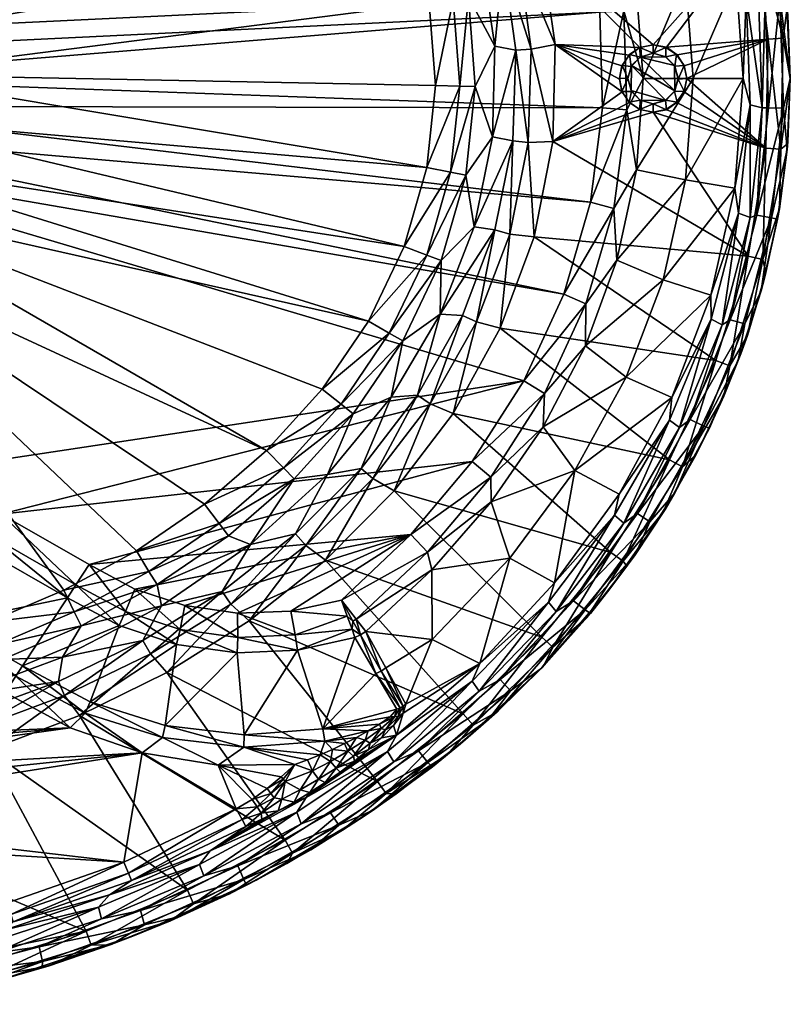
# Model space of a CAD drawing. Header units: inches. Extents: x -273 to 272, y -225 to 225.
# Tile 8 of 9: x 90 to 272, y -219 to 14. Entities that reach past the tile are written whole.
import ezdxf

# ---------------------------------------------------------------- set-up
doc = ezdxf.new("R2010")
doc.units = ezdxf.units.IN
doc.header["$MEASUREMENT"] = 0
doc.layers.add('Layer 1', color=7, linetype='Continuous')

# ---------------------------------------------------------------- blocks, each defined once
blk = doc.blocks.new('Wind-R')
at = {"color": 9, "true_color": 0xc0c0c0}
mesh = blk.add_polyface(dxfattribs=at)
corners = [(25.91, -23.51, -75), (29.79, -18.36, -75), (62.65, -93.77, -75), (32.64, -12.63, -75), (218.8, -51.11, -75), (215.45, 59.35, -75), (32.61, 12.57, -75), (29.73, 18.36, -75), (204.82, 79.42, -75), (25.85, 23.49, -75), (43.94, 19.01, -92.61), (34.93, 9.46, -124.71), (46.78, 10.16, -92.61), (36.21, -0.8, -124.71), (47.87, 0.92, -92.61), (47.17, -8.28, -92.61), (34.69, -10.44, -124.71), (44.71, -17.21, -92.61), (39.61, -37.38, -88), (39.46, -37.75, -88), (46.05, -29.03, -88), (44.92, 30.77, -88), (50.01, 21.57, -88), (163.39, 71.17, -88), (53.23, 11.5, -88), (182.04, 36.83, -88), (172.53, -57.48, -88), (50.75, -19.67, -88), (39.58, 31.28, -89.27), (39.45, 27.12, -92.61), (46.32, 19.98, -89.27), (49.91, 7.32, -89.27), (47.48, -17.04, -89.27), (50.15, -5.41, -89.27), (40.54, -25.52, -92.61), (42.7, -26.87, -89.27), (36.69, -34.62, -89.27), (53.59, -9.52, -88), (54.43, 1, -88), (38.16, 38.85, -88)]
mesh.append_faces([[corners[k] for k in face] for face in [(0, 1, 2), (1, 3, 4), (5, 6, 7), (8, 7, 9), (10, 11, 12), (13, 14, 12), (14, 13, 15), (16, 17, 15), (18, 19, 20), (21, 22, 23), (22, 24, 25), (20, 26, 27), (28, 29, 30), (10, 12, 30), (31, 24, 30), (31, 30, 12), (32, 15, 17), (33, 31, 14), (14, 15, 33), (12, 14, 31), (32, 33, 15), (34, 32, 17), (20, 27, 35), (30, 29, 10), (35, 36, 20), (36, 18, 20), (35, 32, 34), (27, 32, 35), (37, 32, 27), (38, 33, 37), (33, 32, 37), (24, 31, 38), (31, 33, 38), (24, 22, 30), (21, 30, 22), (39, 28, 21), (28, 30, 21)]], dxfattribs={"color": 9})
mesh = blk.add_polyface(dxfattribs=at)
corners = [(236.86, 7.34, -128), (216.76, 8.11, -128), (234.3, 5.57, -128), (257.33, 60.09, -128), (206.59, 52.7, -128), (213.48, 30.89, -128), (232.03, -0.12, -128), (232.6, 3.03, -128), (232.66, -3.11, -128), (240, 8, -128), (204.49, 28.06, -121.42), (202.48, 7.72, -108), (207.42, 6.76, -121.42), (199.22, 29.14, -108), (198.13, 48.57, -121.42), (192.22, 50.05, -108), (201.94, -13.83, -108), (196.23, 19.38, -94.58), (197.82, -1.86, -94.58), (190.94, 39.9, -94.58), (232.66, 3.11, -125), (232.03, 0.12, -125), (234, 0, -125), (234.41, 5.71, -125), (228.64, 39.33, -73.19), (235.86, 22.85, -68.42), (233.06, 16.09, -73.19), (230.76, 45.14, -68.42), (228.03, -6.9, -75), (227.33, 15.71, -75), (233.75, -7.42, -73.19), (223.06, 37.99, -75), (220.77, 61.47, -73.19), (211.08, 6.97, -126.19), (208.05, 28.9, -126.19), (201.52, 49.93, -126.19), (194.16, -1.8, -89.81), (192.62, 18.78, -89.81)]
mesh.append_faces([[corners[k] for k in face] for face in [(0, 1, 2), (3, 4, 5), (1, 6, 7), (8, 6, 1), (0, 5, 1), (7, 2, 1), (5, 0, 9), (10, 11, 12), (13, 14, 15), (11, 10, 13), (10, 14, 13), (12, 11, 16), (11, 17, 18), (13, 19, 17), (11, 13, 17), (20, 21, 22), (7, 6, 21), (20, 2, 7), (7, 21, 20), (23, 2, 20), (24, 25, 26), (25, 24, 27), (28, 29, 26), (26, 30, 28), (29, 31, 24), (24, 26, 29), (32, 24, 31), (33, 10, 12), (14, 34, 35), (10, 34, 14), (34, 10, 33), (35, 5, 4), (34, 5, 35), (34, 1, 5), (33, 1, 34), (17, 36, 18), (17, 37, 36)]], dxfattribs={"color": 9})
mesh = blk.add_polyface(dxfattribs=at)
corners = [(228.03, -6.9, -75), (35, 0, -75), (227.33, 15.71, -75), (32.64, -12.63, -75), (225.14, -29.32, -75), (218.8, -51.11, -75), (29.79, -18.36, -75), (209.34, -71.65, -75), (34.38, -6.51, -75), (34.37, 6.44, -75), (32.61, 12.57, -75), (223.06, 37.99, -75), (215.45, 59.35, -75), (197.61, -35.14, -108), (189.75, -43.16, -94.58), (189.56, -55.84, -108), (195.59, -22.91, -94.58), (199.22, 29.14, -108), (192.22, 50.05, -108), (190.94, 39.9, -94.58), (182.04, 36.83, -88), (174.05, 54.71, -88), (50.01, 21.57, -88), (53.23, 11.5, -88), (186.95, 17.85, -88), (186.38, -21.08, -88), (188.42, -1.62, -88), (54.43, 1, -88), (53.59, -9.52, -88), (180.99, -39.77, -88), (50.75, -19.67, -88), (172.53, -57.48, -88), (187.49, 38.69, -89.81), (179.12, 57.44, -89.81), (192.62, 18.78, -89.81), (194.16, -1.8, -89.81), (192, -22.2, -89.81), (186.33, -41.86, -89.81), (177.47, -60.36, -89.81), (196.23, 19.38, -94.58), (182.33, 59.2, -94.58)]
mesh.append_faces([[corners[k] for k in face] for face in [(0, 1, 2), (3, 4, 5), (6, 5, 7), (1, 0, 8), (4, 3, 8), (0, 4, 8), (9, 10, 11), (2, 9, 11), (11, 10, 12), (9, 2, 1), (13, 14, 15), (13, 16, 14), (17, 18, 19), (20, 21, 22), (20, 23, 24), (25, 26, 27), (28, 29, 25), (29, 30, 31), (27, 24, 23), (28, 25, 27), (27, 26, 24), (30, 29, 28), (32, 20, 24), (20, 32, 33), (34, 19, 32), (32, 24, 34), (24, 26, 34), (35, 34, 26), (26, 25, 35), (25, 36, 35), (29, 36, 25), (36, 29, 37), (29, 31, 37), (16, 37, 14), (14, 37, 38), (16, 36, 37), (19, 34, 39), (40, 32, 19)]], dxfattribs={"color": 9})
mesh = blk.add_polyface(dxfattribs=at)
corners = [(264.93, 19.61), (262.05, 19.57, -0.9), (257.32, 45.06, -0.9), (260.2, 45.41), (259.7, 23.63, -3.29), (254.92, 46.97, -3.29), (257.33, 60.09, -128), (213.48, 30.89, -128), (264.07, 35.1, -128), (240, 8, -128), (243.13, 7.41, -128), (267.26, 9.37, -128), (269.45, 33.47, -123), (269.92, 30.89, -93.5), (266.31, 47.67, -93.5), (266.31, 47.67, -34.5), (269.92, 30.89, -34.5), (269.34, 34.19, -5), (271.74, 16.77, -123), (271.9, 14.98, -93.5), (271.69, 17.24, -5), (271.9, 14.98, -34.5), (269.92, 30.89, -64), (271.9, 14.98, -64), (265.72, 49.87, -123), (266.31, 47.67, -64), (265.45, 50.88, -5), (266.52, 18.81), (262.11, 43.93), (242.38, 47.69, -35.86), (247.68, 24, -35.86), (265.54, 44.78, -1.46), (270.04, 19.18, -1.46), (267.53, 35.84, -126.54), (270.79, 9.56, -126.54)]
mesh.append_faces([[corners[k] for k in face] for face in [(0, 1, 2), (3, 0, 2), (2, 4, 5), (1, 4, 2), (6, 7, 8), (9, 10, 8), (10, 11, 8), (12, 13, 14), (15, 16, 17), (13, 18, 19), (20, 16, 21), (18, 13, 12), (22, 23, 21), (23, 13, 19), (12, 14, 24), (16, 22, 21), (22, 13, 23), (25, 22, 16), (17, 16, 20), (22, 14, 13), (15, 25, 16), (25, 14, 22), (26, 15, 17), (27, 0, 28), (0, 3, 28), (29, 5, 30), (4, 30, 5), (27, 28, 31), (27, 31, 32), (32, 17, 20), (31, 26, 17), (32, 31, 17), (8, 33, 6), (8, 11, 34), (33, 8, 34), (33, 12, 24), (12, 33, 18), (33, 34, 18)]], dxfattribs={"color": 9})
mesh = blk.add_polyface(dxfattribs=at)
corners = [(242.95, 5.14, -116), (243.04, 5.18, -125), (240, 6, -116), (245.17, 2.94, -125), (245.06, 3.06, -116), (240, 6, -125), (243.04, 7.33, -125), (243.13, 7.41, -128), (240, 8, -125), (240, 8, -128), (245.68, 5.6, -128), (264.07, 35.1, -128), (213.48, 30.89, -128), (237.6, 0, -68.42), (235.86, 22.85, -68.42), (247.68, 24, -35.86), (242.38, 47.69, -35.86), (230.76, 45.14, -68.42), (234.78, 2.83, -125), (234.41, 5.71, -125), (232.66, 3.11, -125), (236.86, 7.34, -125), (236.9, 5.1, -125), (234, 0, -125), (245.52, 5.67, -125), (234.3, 5.57, -128), (236.86, 7.34, -128), (234.78, -2.83, -116), (234.9, 3.1, -116), (234, 0, -116), (245.17, -2.94, -116), (236.9, 5.1, -116), (233.75, -7.42, -73.19), (233.06, 16.09, -73.19)]
mesh.append_faces([[corners[k] for k in face] for face in [(0, 1, 2), (3, 0, 4), (1, 5, 2), (3, 1, 0), (6, 7, 8), (7, 9, 8), (10, 7, 6), (11, 12, 9), (13, 14, 15), (16, 15, 14), (14, 17, 16), (18, 19, 20), (6, 5, 1), (8, 21, 5), (19, 22, 21), (23, 18, 20), (18, 22, 19), (22, 5, 21), (5, 6, 8), (1, 24, 6), (25, 19, 26), (9, 26, 21), (19, 21, 26), (9, 21, 8), (27, 28, 29), (30, 31, 28), (30, 4, 31), (0, 31, 4), (0, 2, 31), (29, 18, 23), (18, 28, 22), (28, 18, 29), (5, 22, 31), (28, 31, 22), (5, 31, 2), (32, 33, 13), (14, 13, 33)]], dxfattribs={"color": 9})
mesh = blk.add_polyface(dxfattribs=at)
corners = [(265.87, -6.91), (263.02, -6.23, -0.9), (262.05, 19.57, -0.9), (264.93, 19.61), (261.3, 0, -3.29), (259.7, 23.63, -3.29), (245.94, -0.11, -125), (245.17, 2.94, -125), (245.06, 3.06, -116), (245.94, 0.11, -116), (247.38, 2.99, -128), (245.68, 5.6, -128), (245.52, 5.67, -125), (248, 0, -128), (247.31, 3.11, -125), (248, 0, -125), (243.04, 7.33, -125), (267.26, 9.37, -128), (243.13, 7.41, -128), (272.5, 0, -93.5), (271.9, 14.98, -93.5), (272.5, 0, -123), (271.74, 16.77, -123), (272.5, 0, -5), (271.9, 14.98, -34.5), (272.5, 0, -34.5), (272.5, 0, -64), (271.9, 14.98, -64), (271.69, 17.24, -5), (266.52, 18.81), (267.37, -6.9), (237.6, 0, -68.42), (247.68, 24, -35.86), (249.45, 0, -35.86), (243.04, 5.18, -125), (270.04, 19.18, -1.46), (270.9, -7.04, -1.46), (270.28, -16.72, -126.54), (270.79, 9.56, -126.54)]
mesh.append_faces([[corners[k] for k in face] for face in [(0, 1, 2), (0, 2, 3), (2, 4, 5), (1, 4, 2), (6, 7, 8), (6, 8, 9), (10, 11, 12), (13, 14, 15), (10, 14, 13), (11, 16, 12), (10, 12, 14), (17, 10, 13), (17, 18, 11), (11, 10, 17), (19, 20, 21), (20, 22, 21), (23, 24, 25), (26, 25, 27), (26, 20, 19), (24, 27, 25), (27, 20, 26), (28, 24, 23), (29, 30, 0), (0, 3, 29), (31, 32, 33), (33, 32, 5), (4, 33, 5), (14, 6, 15), (14, 12, 7), (34, 7, 12), (7, 6, 14), (30, 35, 36), (30, 29, 35), (23, 36, 35), (35, 28, 23), (17, 37, 38), (38, 21, 22)]], dxfattribs={"color": 9})
mesh = blk.add_polyface(dxfattribs=at)
corners = [(262.96, -32.96), (263.02, -6.23, -0.9), (265.87, -6.91), (259.36, -25.97, -3.29), (261.3, 0, -3.29), (245.06, -3.06, -125), (245.94, 0.11, -116), (245.17, -2.94, -116), (245.94, -0.11, -125), (247.38, -2.99, -125), (245.52, -5.67, -128), (247.31, -3.11, -128), (243.04, -7.33, -128), (245.68, -5.6, -125), (248, 0, -125), (248, 0, -128), (247.68, -24, -35.86), (249.45, 0, -35.86), (271.9, -14.98, -64), (272.5, 0, -64), (272.5, 0, -93.5), (271.74, -16.81, -5), (272.5, 0, -5), (271.9, -14.98, -34.5), (269.92, -30.89, -34.5), (271.9, -14.98, -93.5), (269.92, -30.89, -64), (272.5, 0, -123), (271.86, -15.44, -123), (272.5, 0, -34.5), (266.74, -16.47, -128), (267.26, 9.37, -128), (240, -8, -128), (267.37, -6.9), (264.58, -32.41), (242.95, -5.14, -125), (245.06, 3.06, -116), (270.9, -7.04, -1.46), (268.06, -33.04, -1.46), (270.79, 9.56, -126.54), (270.28, -16.72, -126.54)]
mesh.append_faces([[corners[k] for k in face] for face in [(0, 1, 2), (1, 3, 4), (5, 6, 7), (5, 8, 6), (9, 10, 11), (12, 10, 13), (14, 9, 11), (9, 13, 10), (15, 14, 11), (3, 16, 4), (16, 17, 4), (18, 19, 20), (21, 22, 23), (23, 18, 24), (18, 25, 26), (25, 20, 27), (28, 25, 27), (29, 19, 23), (25, 18, 20), (29, 23, 22), (18, 23, 19), (10, 12, 30), (30, 15, 11), (15, 30, 31), (32, 30, 12), (11, 10, 30), (2, 33, 34), (13, 5, 35), (5, 9, 8), (9, 14, 8), (5, 13, 9), (36, 7, 6), (37, 22, 21), (33, 37, 34), (38, 37, 21), (39, 40, 27), (31, 30, 40), (40, 28, 27)]], dxfattribs={"color": 9})
mesh = blk.add_polyface(dxfattribs=at)
corners = [(262.55, -42.09, -128), (216.19, -14.92, -128), (211.79, -37.53, -128), (232.66, -3.11, -128), (216.76, 8.11, -128), (236.86, -7.34, -128), (234.41, -5.71, -128), (240, -8, -128), (189.56, -55.84, -108), (194.82, -56.14, -121.42), (202.48, -35.86, -121.42), (206.74, -14.75, -121.42), (201.94, -13.83, -108), (197.61, -35.14, -108), (207.42, 6.76, -121.42), (195.59, -22.91, -94.58), (197.82, -1.86, -94.58), (202.48, 7.72, -108), (234, 0, -125), (232.03, 0.12, -125), (232.6, -3.03, -125), (232.03, -0.12, -128), (234.3, -5.57, -125), (236.04, -21.65, -68.42), (230.71, -30.77, -73.19), (233.75, -7.42, -73.19), (231.4, -43.03, -68.42), (224.07, -53.41, -73.19), (218.8, -51.11, -75), (225.14, -29.32, -75), (228.03, -6.9, -75), (206.01, -36.87, -126.19), (210.39, -15.14, -126.19), (211.08, 6.97, -126.19), (198.15, -57.68, -126.19), (203.77, -59.19, -128), (192, -22.2, -89.81), (194.16, -1.8, -89.81)]
mesh.append_faces([[corners[k] for k in face] for face in [(0, 1, 2), (1, 3, 4), (1, 5, 6), (7, 5, 1), (6, 3, 1), (8, 9, 10), (11, 12, 13), (11, 13, 10), (12, 11, 14), (8, 10, 13), (12, 15, 13), (12, 16, 15), (12, 17, 16), (18, 19, 20), (20, 19, 21), (22, 20, 3), (21, 3, 20), (22, 3, 6), (23, 24, 25), (24, 26, 27), (26, 24, 23), (28, 29, 24), (24, 27, 28), (29, 30, 25), (25, 24, 29), (31, 32, 11), (14, 11, 32), (33, 14, 32), (10, 34, 31), (11, 10, 31), (33, 1, 4), (32, 1, 33), (32, 2, 1), (31, 2, 32), (31, 35, 2), (36, 15, 16), (16, 37, 36)]], dxfattribs={"color": 9})
mesh = blk.add_polyface(dxfattribs=at)
corners = [(245.17, -2.94, -116), (243.04, -5.18, -116), (242.95, -5.14, -125), (240, -6, -125), (240, -6, -116), (245.06, -3.06, -125), (245.68, -5.6, -125), (243.13, -7.41, -125), (243.04, -7.33, -128), (240, -8, -128), (240, -8, -125), (247.68, -24, -35.86), (236.04, -21.65, -68.42), (249.45, 0, -35.86), (237.6, 0, -68.42), (231.4, -43.03, -68.42), (242.38, -47.69, -35.86), (254.84, -66.83, -128), (262.55, -42.09, -128), (211.79, -37.53, -128), (216.19, -14.92, -128), (232.6, -3.03, -125), (234.3, -5.57, -125), (234.9, -3.1, -125), (236.86, -7.34, -125), (236.9, -5.1, -125), (234, 0, -125), (234.41, -5.71, -128), (236.86, -7.34, -128), (234.78, -2.83, -116), (234.9, 3.1, -116), (236.9, -5.1, -116), (234, 0, -116), (233.75, -7.42, -73.19)]
mesh.append_faces([[corners[k] for k in face] for face in [(0, 1, 2), (3, 1, 4), (1, 3, 2), (5, 0, 2), (6, 7, 8), (9, 7, 10), (7, 9, 8), (11, 12, 13), (12, 14, 13), (12, 11, 15), (16, 15, 11), (17, 18, 19), (9, 20, 18), (21, 22, 23), (7, 3, 10), (22, 24, 25), (10, 3, 24), (25, 24, 3), (25, 23, 22), (23, 26, 21), (2, 7, 6), (7, 2, 3), (27, 24, 22), (24, 28, 10), (28, 24, 27), (28, 9, 10), (29, 1, 30), (31, 1, 29), (4, 1, 31), (1, 0, 30), (29, 32, 26), (23, 31, 29), (29, 26, 23), (31, 25, 4), (25, 31, 23), (25, 3, 4), (33, 14, 12)]], dxfattribs={"color": 9})
mesh = blk.add_polyface(dxfattribs=at)
corners = [(264.58, -32.41), (268.06, -33.04, -1.46), (258.28, -57.23), (265.58, -50.31, -5), (261.7, -58.14, -1.46), (269.5, -33.31, -5), (256.34, -58.36), (253.76, -57.05, -0.9), (260.24, -31.87, -0.9), (263.02, -6.23, -0.9), (262.96, -32.96), (259.36, -25.97, -3.29), (253.67, -51.31, -3.29), (242.38, -47.69, -35.86), (247.68, -24, -35.86), (269.92, -30.89, -93.5), (271.86, -15.44, -123), (269.94, -30.78, -123), (266.31, -47.67, -93.5), (266.74, -46.01, -123), (266.31, -47.67, -34.5), (269.92, -30.89, -34.5), (269.92, -30.89, -64), (271.74, -16.81, -5), (271.9, -14.98, -34.5), (266.31, -47.67, -64), (271.9, -14.98, -64), (271.9, -14.98, -93.5), (240, -8, -128), (262.55, -42.09, -128), (266.74, -16.47, -128), (265.87, -6.91), (270.9, -7.04, -1.46), (265.99, -42.91, -126.54), (270.28, -16.72, -126.54)]
mesh.append_faces([[corners[k] for k in face] for face in [(0, 1, 2), (3, 4, 1), (4, 2, 1), (1, 5, 3), (6, 7, 8), (8, 9, 10), (10, 6, 8), (8, 11, 9), (8, 12, 11), (7, 12, 8), (12, 13, 11), (13, 14, 11), (15, 16, 17), (18, 15, 19), (20, 21, 22), (23, 24, 21), (19, 15, 17), (25, 22, 15), (20, 3, 5), (25, 15, 18), (5, 21, 20), (20, 22, 25), (26, 22, 21), (21, 5, 23), (27, 16, 15), (27, 15, 22), (28, 29, 30), (31, 0, 10), (6, 10, 2), (10, 0, 2), (23, 5, 1), (1, 0, 32), (30, 33, 34), (33, 30, 29), (34, 17, 16), (33, 19, 17), (34, 33, 17)]], dxfattribs={"color": 9})
mesh = blk.add_polyface(dxfattribs=at)
corners = [(209.34, -71.65, -75), (85.5, -103.27, -75), (62.65, -93.77, -75), (29.79, -18.36, -75), (101.18, -123.06, -68.42), (113.48, -129.69, -68.42), (90.54, -139.22, -15.26), (72.78, -129.04, -15.26), (81.34, -111.7, -68.42), (104.41, -129.75, -94.58), (100.03, -137.14, -108), (123.52, -125.01, -108), (122.42, -119.96, -94.58), (119.06, -133.19, -121.42), (137.85, -121.56, -121.42), (161.55, -73.61, -88), (172.53, -57.48, -88), (46.05, -29.03, -88), (39.46, -37.75, -88), (133.65, -100.91, -88), (148.4, -88.17, -88), (117.55, -111.93, -88), (100.33, -121.28, -88), (114.93, -126.33, -73.19), (127.91, -130.59, -73.19), (127.08, -134.16, -68.42), (106.35, -115.21, -75), (117.16, -121.05, -75), (128.99, -124.93, -75), (103.19, -120, -73.19), (82.96, -108.41, -73.19), (120.84, -136.39, -126.19), (137.14, -105.45, -89.81), (120.51, -116.84, -89.81), (102.82, -126.45, -89.81), (84.49, -134.24, -89.81), (82.48, -128.87, -88), (139.37, -108.36, -94.58)]
mesh.append_faces([[corners[k] for k in face] for face in [(0, 1, 2), (3, 0, 2), (4, 5, 6), (7, 8, 4), (7, 4, 6), (9, 10, 11), (11, 12, 9), (11, 13, 14), (15, 16, 17), (18, 19, 20), (21, 18, 22), (17, 20, 15), (20, 17, 18), (18, 21, 19), (23, 24, 25), (26, 27, 23), (24, 27, 28), (26, 23, 29), (29, 5, 4), (24, 23, 27), (5, 23, 25), (23, 5, 29), (4, 8, 30), (1, 29, 30), (26, 29, 1), (30, 29, 4), (13, 31, 14), (32, 19, 21), (21, 33, 32), (22, 33, 21), (33, 22, 34), (35, 34, 36), (34, 22, 36), (12, 34, 9), (9, 34, 35), (37, 33, 12), (12, 33, 34)]], dxfattribs={"color": 9})
mesh = blk.add_polyface(dxfattribs=at)
corners = [(9.61, -33.65, -75), (38.25, -87.16, -75), (12.86, -83.77, -75), (62.65, -93.77, -75), (21.08, -27.93, -75), (15.64, -31.31, -75), (36.39, -96.37, -68.42), (11, -112.46, -15.26), (12.24, -93.14, -68.42), (59.61, -102.66, -68.42), (53.37, -120.99, -15.26), (32.61, -115.36, -15.26), (81.34, -111.7, -68.42), (72.78, -129.04, -15.26), (32.88, -133.11, -92.61), (32.88, -37.75, -92.61), (27.12, -126.84, -108.45), (21.2, -121.87, -124.71), (21.2, -37.75, -124.71), (100.33, -121.28, -88), (39.46, -37.75, -88), (82.48, -128.87, -88), (39.46, -133.11, -88), (24.09, -116.82, -11.45), (23.41, -121.36, -10), (0, -115.01, -11.45), (47.39, -122.11, -11.45), (37.12, -92.78, -73.19), (12.48, -89.49, -73.19), (60.79, -99.2, -73.19), (82.96, -108.41, -73.19), (85.5, -103.27, -75), (19.37, -37.75, -127.1), (16.5, -37.75, -128), (16.5, -125.55, -128), (19.5, -124, -127), (35.45, -133.11, -89.27), (35.45, -37.75, -89.27)]
mesh.append_faces([[corners[k] for k in face] for face in [(0, 1, 2), (3, 1, 4), (5, 1, 0), (6, 7, 8), (9, 10, 11), (7, 6, 11), (12, 10, 9), (9, 11, 6), (13, 10, 12), (14, 15, 16), (17, 16, 18), (18, 16, 15), (19, 20, 21), (21, 20, 22), (23, 24, 25), (26, 11, 10), (23, 11, 26), (23, 7, 11), (2, 27, 28), (27, 1, 29), (2, 1, 27), (30, 29, 3), (29, 1, 3), (31, 30, 3), (12, 9, 29), (9, 6, 27), (29, 30, 12), (6, 8, 28), (27, 29, 9), (28, 27, 6), (32, 33, 34), (35, 32, 34), (35, 18, 32), (17, 18, 35), (15, 14, 36), (20, 37, 22), (15, 36, 37), (37, 36, 22)]], dxfattribs={"color": 9})
mesh = blk.add_polyface(dxfattribs=at)
corners = [(244.41, -75.64, -3.29), (231.94, -98.49, -3.29), (221.44, -92.87, -35.86), (223.94, -63.37, -68.42), (233.6, -70.76, -35.86), (213.91, -82.56, -68.42), (231.4, -43.03, -68.42), (242.38, -47.69, -35.86), (211.79, -37.53, -128), (203.77, -59.19, -128), (254.84, -66.83, -128), (243.87, -90.35, -128), (192.57, -79.36, -128), (184.13, -75.07, -121.42), (177.9, -75.55, -108), (170.78, -92.42, -121.42), (189.56, -55.84, -108), (194.82, -56.14, -121.42), (168.91, -79.44, -94.58), (162.82, -93.89, -108), (180.64, -62.19, -94.58), (189.75, -43.16, -94.58), (214.23, -74.68, -73.19), (224.07, -53.41, -73.19), (201.51, -94.47, -73.19), (197.09, -90.79, -75), (209.34, -71.65, -75), (218.8, -51.11, -75), (202.48, -35.86, -121.42), (198.15, -57.68, -126.19), (173.54, -94.84, -126.19), (187.19, -77.1, -126.19), (206.01, -36.87, -126.19), (178.6, -97.76, -128), (177.47, -60.36, -89.81), (186.33, -41.86, -89.81), (172.53, -57.48, -88), (161.55, -73.61, -88), (166.04, -77.17, -89.81)]
mesh.append_faces([[corners[k] for k in face] for face in [(0, 1, 2), (3, 4, 5), (4, 2, 5), (6, 7, 3), (8, 9, 10), (11, 9, 12), (13, 14, 15), (14, 13, 16), (16, 13, 17), (18, 19, 14), (19, 15, 14), (14, 20, 18), (16, 20, 14), (16, 21, 20), (22, 23, 3), (22, 5, 24), (6, 3, 23), (25, 22, 24), (25, 26, 22), (26, 27, 23), (5, 22, 3), (23, 22, 26), (28, 17, 29), (30, 31, 13), (30, 13, 15), (13, 31, 17), (17, 31, 29), (29, 9, 32), (29, 12, 9), (31, 12, 29), (31, 33, 12), (34, 35, 36), (36, 37, 34), (37, 38, 34), (38, 18, 20), (21, 34, 20), (20, 34, 38)]], dxfattribs={"color": 9})
mesh = blk.add_polyface(dxfattribs=at)
corners = [(248.8, -80.78), (261.7, -58.14, -1.46), (251.97, -82.36, -1.46), (260.18, -66.83, -5), (253.32, -82.87, -5), (265.58, -50.31, -5), (258.28, -57.23), (253.76, -57.05, -0.9), (246.22, -82.7), (243.9, -80.94, -0.9), (256.34, -58.36), (244.41, -75.64, -3.29), (253.67, -51.31, -3.29), (233.6, -70.76, -35.86), (242.38, -47.69, -35.86), (223.94, -63.37, -68.42), (253.06, -83.45, -93.5), (260.8, -65.23, -93.5), (256.78, -75.32, -123), (266.31, -47.67, -93.5), (262.34, -60.9, -123), (260.8, -65.23, -64), (253.06, -83.45, -34.5), (260.8, -65.23, -34.5), (266.31, -47.67, -34.5), (266.31, -47.67, -64), (253.06, -83.45, -64), (266.74, -46.01, -123), (203.77, -59.19, -128), (243.87, -90.35, -128), (254.84, -66.83, -128), (258.15, -68.09, -126.54), (246.99, -92.04, -126.54), (262.55, -42.09, -128), (265.99, -42.91, -126.54)]
mesh.append_faces([[corners[k] for k in face] for face in [(0, 1, 2), (2, 3, 4), (1, 5, 3), (2, 1, 3), (6, 1, 0), (7, 8, 9), (7, 10, 8), (7, 11, 12), (9, 11, 7), (11, 13, 12), (12, 13, 14), (14, 13, 15), (16, 17, 18), (19, 20, 17), (21, 22, 23), (23, 24, 25), (18, 17, 20), (4, 3, 22), (22, 21, 26), (26, 17, 16), (20, 19, 27), (22, 3, 23), (21, 17, 26), (25, 21, 23), (23, 3, 5), (21, 19, 17), (23, 5, 24), (25, 19, 21), (28, 29, 30), (8, 10, 0), (10, 6, 0), (31, 30, 32), (30, 31, 33), (31, 32, 18), (31, 18, 20), (33, 31, 34), (27, 34, 20), (34, 31, 20)]], dxfattribs={"color": 9})
mesh = blk.add_polyface(dxfattribs=at)
corners = [(245.15, -98.24, -5), (239.22, -105.08, -1.46), (251.97, -82.36, -1.46), (236.27, -103.13), (248.8, -80.78), (235.71, -112.91, -5), (223.89, -125.97, -1.46), (253.32, -82.87, -5), (230.86, -103.48, -0.9), (243.9, -80.94, -0.9), (233.04, -105.37), (246.22, -82.7), (231.94, -98.49, -3.29), (244.41, -75.64, -3.29), (221.44, -92.87, -35.86), (233.6, -70.76, -35.86), (242.82, -102.12, -34.5), (229.77, -120.96, -34.5), (253.06, -83.45, -34.5), (229.77, -120.96, -93.5), (242.82, -102.12, -93.5), (233.78, -115.62, -123), (253.06, -83.45, -93.5), (250.12, -89.3, -123), (253.06, -83.45, -64), (242.4, -102.8, -123), (242.82, -102.12, -64), (229.77, -120.96, -64), (256.78, -75.32, -123), (232.86, -114.38, -126.54), (243.87, -90.35, -128), (229.99, -112.31, -128), (246.99, -92.04, -126.54), (254.84, -66.83, -128)]
mesh.append_faces([[corners[k] for k in face] for face in [(0, 1, 2), (2, 1, 3), (2, 3, 4), (1, 0, 5), (6, 1, 5), (2, 7, 0), (8, 9, 10), (10, 9, 11), (9, 12, 13), (8, 12, 9), (14, 15, 13), (5, 16, 17), (18, 16, 0), (19, 20, 21), (22, 23, 20), (24, 16, 18), (25, 21, 20), (23, 25, 20), (26, 27, 17), (27, 20, 19), (28, 23, 22), (16, 26, 17), (26, 20, 27), (26, 24, 22), (0, 16, 5), (26, 22, 20), (16, 24, 26), (7, 18, 0), (11, 3, 10), (11, 4, 3), (29, 30, 31), (30, 29, 32), (30, 32, 33), (23, 28, 32), (32, 25, 23), (29, 21, 25), (32, 29, 25)]], dxfattribs={"color": 9})
mesh = blk.add_polyface(dxfattribs=at)
corners = [(106.35, -115.21, -75), (182.61, -108.09, -75), (117.16, -121.05, -75), (85.5, -103.27, -75), (209.34, -71.65, -75), (197.09, -90.79, -75), (154.11, -126.26, -75), (141.52, -126.73, -75), (128.99, -124.93, -75), (137.85, -121.56, -121.42), (144.58, -110.49, -108), (123.52, -125.01, -108), (162.82, -93.89, -108), (155.24, -107.93, -121.42), (170.78, -92.42, -121.42), (139.37, -108.36, -94.58), (122.42, -119.96, -94.58), (154.94, -94.91, -94.58), (168.91, -79.44, -94.58), (127.91, -130.59, -73.19), (141.55, -132.48, -73.19), (155.2, -131.89, -73.19), (166.13, -123.62, -75), (167.51, -127.45, -74.13), (168.64, -130.55, -71.76), (157.68, -110.67, -126.19), (139.94, -124.57, -126.19), (120.84, -136.39, -126.19), (144.27, -128.54, -128), (162.39, -114.15, -128), (133.65, -100.91, -88), (152.38, -92.29, -89.81), (148.4, -88.17, -88), (166.04, -77.17, -89.81), (137.14, -105.45, -89.81), (120.51, -116.84, -89.81), (161.55, -73.61, -88)]
mesh.append_faces([[corners[k] for k in face] for face in [(0, 1, 2), (3, 4, 5), (1, 6, 7), (1, 7, 8), (5, 1, 0), (2, 1, 8), (5, 0, 3), (9, 10, 11), (12, 10, 13), (13, 10, 9), (12, 13, 14), (15, 16, 10), (11, 10, 16), (15, 10, 17), (12, 17, 10), (17, 12, 18), (19, 8, 20), (7, 21, 20), (22, 23, 6), (23, 24, 21), (8, 7, 20), (7, 6, 21), (21, 6, 23), (25, 14, 13), (26, 9, 27), (13, 26, 25), (26, 13, 9), (25, 28, 29), (26, 28, 25), (30, 31, 32), (33, 32, 31), (34, 17, 31), (34, 31, 30), (15, 34, 35), (34, 15, 17), (18, 31, 17), (33, 36, 32), (18, 33, 31)]], dxfattribs={"color": 9})
mesh = blk.add_polyface(dxfattribs=at)
corners = [(239.22, -105.08, -1.46), (221.11, -123.79), (236.27, -103.13), (223.89, -125.97, -1.46), (235.71, -112.91, -5), (225.13, -126.77, -5), (217.03, -126.36), (215.18, -124.12, -0.9), (230.86, -103.48, -0.9), (233.04, -105.37), (216.63, -119.57, -3.29), (231.94, -98.49, -3.29), (221.44, -92.87, -35.86), (198.91, -138.65, -3.29), (206.05, -113.72, -35.86), (201.63, -100.36, -68.42), (187.58, -116.48, -68.42), (187.62, -132.99, -35.86), (213.91, -82.56, -68.42), (224.3, -127.78, -123), (229.77, -120.96, -93.5), (233.78, -115.62, -123), (229.77, -120.96, -34.5), (243.87, -90.35, -128), (192.57, -79.36, -128), (229.99, -112.31, -128), (178.6, -97.76, -128), (213.6, -132.39, -128), (162.39, -114.15, -128), (166.13, -123.62, -75), (154.11, -126.26, -75), (182.61, -108.09, -75), (186.53, -112.29, -73.19), (169.63, -128.13, -73.21), (201.51, -94.47, -73.19), (197.09, -90.79, -75), (216.23, -134.77, -126.54), (232.86, -114.38, -126.54), (157.68, -110.67, -126.19), (173.54, -94.84, -126.19), (170.78, -92.42, -121.42), (187.19, -77.1, -126.19)]
mesh.append_faces([[corners[k] for k in face] for face in [(0, 1, 2), (1, 0, 3), (3, 4, 5), (6, 7, 8), (9, 6, 8), (8, 10, 11), (7, 10, 8), (11, 10, 12), (10, 13, 14), (10, 14, 12), (15, 14, 16), (14, 17, 16), (18, 12, 15), (12, 14, 15), (19, 20, 21), (22, 5, 4), (23, 24, 25), (26, 27, 25), (25, 24, 26), (27, 26, 28), (1, 6, 9), (9, 2, 1), (29, 30, 31), (32, 33, 29), (32, 34, 15), (16, 33, 32), (32, 31, 34), (31, 32, 29), (31, 35, 34), (16, 32, 15), (15, 34, 18), (25, 36, 37), (21, 37, 19), (38, 39, 40), (39, 26, 41), (39, 28, 26), (38, 28, 39)]], dxfattribs={"color": 9})
mesh = blk.add_polyface(dxfattribs=at)
corners = [(179.16, -155.63, -3.29), (175.62, -156.31, -7.69), (178.48, -153.37, -9.34), (187.62, -132.99, -35.86), (176.62, -139.7, -41.85), (171.89, -131.06, -68.42), (162.39, -114.15, -128), (144.27, -128.54, -128), (194.98, -150.58, -128), (174.65, -166.61, -128), (161.68, -154.18, -15.26), (169.34, -132.46, -68.42), (174.29, -141.01, -41.85), (179.25, -149.52, -15.26), (180.01, -149.18, -15.29), (175.51, -140.45, -41.88), (170.67, -131.87, -68.47), (180.73, -148.77, -15.29), (179.59, -151.21, -11.92), (176.55, -154.39, -9.9), (171.72, -156.85, -10.07), (169.73, -156.2, -11.02), (172.5, -154.66, -11.52), (175.51, -154.07, -11.03), (178.72, -151.27, -12.61), (177.64, -151.29, -13.23), (175.18, -153.03, -12.2), (172.9, -157.57, -8.64), (162.17, -157.07, -11.45), (169.63, -128.13, -73.21), (187.58, -116.48, -68.42), (168.86, -128.59, -73.26), (166.13, -123.62, -75), (168.64, -130.55, -71.76), (167.51, -127.45, -74.13), (155.69, -135.52, -68.42)]
mesh.append_faces([[corners[k] for k in face] for face in [(0, 1, 2), (3, 4, 5), (6, 7, 8), (7, 9, 8), (10, 11, 12), (12, 13, 10), (14, 12, 15), (11, 16, 12), (15, 12, 16), (13, 12, 14), (15, 5, 4), (15, 4, 17), (15, 16, 5), (18, 2, 19), (20, 21, 22), (22, 23, 20), (13, 24, 25), (24, 18, 19), (22, 26, 23), (25, 24, 26), (19, 2, 1), (23, 19, 27), (24, 23, 26), (23, 24, 19), (28, 10, 22), (10, 25, 26), (10, 13, 25), (10, 26, 22), (29, 30, 5), (29, 31, 32), (16, 31, 29), (16, 29, 5), (16, 11, 33), (33, 31, 16), (34, 31, 33), (34, 32, 31), (33, 11, 35)]], dxfattribs={"color": 9})
mesh = blk.add_polyface(dxfattribs=at)
corners = [(186.6, -162.11, -1.46), (184.42, -159.33), (206.16, -145.11, -1.46), (187.67, -163.13, -5), (173.61, -173.43, -5), (201.01, -151.91, -5), (177.08, -159.5, -0.9), (197.12, -142.84, -0.9), (178.52, -162), (198.78, -145.22), (179.16, -155.63, -3.29), (198.91, -138.65, -3.29), (180.76, -150.47, -11.72), (178.48, -153.37, -9.34), (187.62, -132.99, -35.86), (181.41, -148.29, -15.26), (176.62, -139.7, -41.85), (187.58, -116.48, -68.42), (171.89, -131.06, -68.42), (194.37, -157.7, -34.5), (171.76, -174.68, -34.5), (171.76, -174.68, -93.5), (194.37, -157.7, -93.5), (179.11, -169.58, -123), (191.3, -160.24, -123), (203, -150.11, -123), (194.37, -157.7, -64), (171.76, -174.68, -64), (194.98, -150.58, -128), (213.6, -132.39, -128), (162.39, -114.15, -128), (203.78, -142.49), (175.51, -140.45, -41.88), (180.73, -148.77, -15.29), (180.01, -149.18, -15.29), (179.59, -151.21, -11.92), (179.25, -149.52, -15.26), (178.72, -151.27, -12.61), (176.7, -169.49, -126.54), (197.32, -153.24, -126.54), (174.65, -166.61, -128)]
mesh.append_faces([[corners[k] for k in face] for face in [(0, 1, 2), (0, 3, 4), (0, 5, 3), (6, 7, 8), (8, 7, 9), (7, 10, 11), (6, 10, 7), (12, 10, 13), (11, 10, 12), (14, 15, 16), (11, 12, 15), (17, 14, 18), (14, 11, 15), (19, 20, 3), (21, 22, 23), (22, 24, 23), (22, 25, 24), (20, 26, 27), (27, 22, 21), (19, 26, 20), (26, 22, 27), (5, 19, 3), (28, 29, 30), (9, 1, 8), (9, 31, 1), (32, 33, 34), (33, 16, 15), (12, 13, 35), (12, 33, 15), (36, 34, 37), (34, 33, 35), (12, 35, 33), (35, 37, 34), (28, 38, 39), (40, 38, 28), (24, 39, 38), (38, 23, 24)]], dxfattribs={"color": 9})
mesh = blk.add_polyface(dxfattribs=at)
corners = [(203.78, -142.49), (223.89, -125.97, -1.46), (206.16, -145.11, -1.46), (184.42, -159.33), (221.11, -123.79), (213.54, -139.78, -5), (201.01, -151.91, -5), (186.6, -162.11, -1.46), (225.13, -126.77, -5), (215.18, -124.12, -0.9), (198.78, -145.22), (197.12, -142.84, -0.9), (217.03, -126.36), (198.91, -138.65, -3.29), (216.63, -119.57, -3.29), (187.62, -132.99, -35.86), (206.05, -113.72, -35.86), (213.68, -139.63, -93.5), (229.77, -120.96, -93.5), (224.3, -127.78, -123), (229.77, -120.96, -34.5), (229.77, -120.96, -64), (213.68, -139.63, -34.5), (213.68, -139.63, -64), (194.37, -157.7, -34.5), (203, -150.11, -123), (194.37, -157.7, -93.5), (214.01, -139.29, -123), (194.37, -157.7, -64), (216.23, -134.77, -126.54), (229.99, -112.31, -128), (213.6, -132.39, -128), (197.32, -153.24, -126.54), (191.3, -160.24, -123), (194.98, -150.58, -128), (232.86, -114.38, -126.54)]
mesh.append_faces([[corners[k] for k in face] for face in [(0, 1, 2), (2, 3, 0), (4, 1, 0), (5, 2, 1), (2, 5, 6), (7, 2, 6), (1, 8, 5), (9, 10, 11), (9, 12, 10), (9, 13, 14), (11, 13, 9), (13, 15, 16), (17, 18, 19), (20, 21, 22), (23, 24, 22), (24, 6, 22), (25, 26, 17), (19, 27, 17), (25, 17, 27), (24, 23, 28), (28, 17, 26), (22, 6, 5), (23, 17, 28), (21, 23, 22), (22, 5, 8), (17, 23, 18), (22, 8, 20), (21, 18, 23), (12, 0, 10), (12, 4, 0), (19, 29, 27), (29, 30, 31), (29, 31, 32), (25, 32, 33), (32, 31, 34), (35, 29, 19), (27, 29, 25), (29, 32, 25)]], dxfattribs={"color": 9})
mesh = blk.add_polyface(dxfattribs=at)
corners = [(124.78, -140.77, -128), (104.04, -150.98, -128), (152.79, -180.56, -128), (20.25, -165.32, -10), (101.84, -153.92, -10), (118.88, -159.82, -10), (141.22, -173.15, -10), (136.89, -162.77, -10), (127.08, -134.16, -68.42), (141.38, -136.14, -68.42), (124.36, -153.38, -15.26), (106.56, -147.78, -15.26), (113.48, -129.69, -68.42), (90.54, -139.22, -15.26), (85.77, -137.68, -94.58), (74.58, -146.64, -108), (100.03, -137.14, -108), (78.21, -150.62, -121.42), (99.05, -142.89, -121.42), (119.06, -133.19, -121.42), (123.52, -125.01, -108), (104.41, -129.75, -94.58), (123.75, -156.24, -11.45), (105.43, -150.47, -11.45), (88.93, -141.66, -11.45), (86.41, -145.5, -10), (143, -158.48, -11.45), (72.78, -129.04, -15.26), (69.19, -130.56, -11.45), (127.91, -130.59, -73.19), (100.49, -146.26, -126.19), (120.84, -136.39, -126.19), (79.32, -154.11, -126.19), (139.94, -124.57, -126.19), (82.47, -159.12, -128), (84.49, -134.24, -89.81), (65.57, -140.37, -89.81)]
mesh.append_faces([[corners[k] for k in face] for face in [(0, 1, 2), (3, 4, 5), (6, 5, 7), (8, 9, 10), (10, 11, 8), (12, 11, 13), (12, 8, 11), (14, 15, 16), (15, 17, 18), (18, 19, 16), (20, 16, 19), (16, 21, 14), (16, 15, 18), (11, 10, 22), (23, 24, 13), (24, 23, 4), (25, 24, 4), (11, 23, 13), (26, 22, 10), (23, 11, 22), (23, 5, 4), (22, 5, 23), (22, 7, 5), (27, 13, 24), (25, 28, 24), (8, 29, 9), (19, 18, 30), (30, 31, 19), (18, 17, 32), (18, 32, 30), (31, 0, 33), (31, 1, 0), (30, 1, 31), (30, 34, 1), (30, 32, 34), (14, 35, 36), (21, 35, 14)]], dxfattribs={"color": 9})
mesh = blk.add_polyface(dxfattribs=at)
corners = [(148.49, -168.33, -10), (151.85, -165.56, -10), (152.34, -166.09, -9.95), (155.08, -162.62, -10), (152.76, -166.67, -9.78), (165.8, -164.43, -5.14), (157.74, -170.45, -3.29), (162.28, -166.9, -4.82), (144.27, -128.54, -128), (124.78, -140.77, -128), (174.65, -166.61, -128), (152.79, -180.56, -128), (144.95, -170.88, -10), (136.89, -162.77, -10), (124.36, -153.38, -15.26), (141.38, -136.14, -68.42), (143.06, -155.55, -15.26), (155.69, -135.52, -68.42), (169.34, -132.46, -68.42), (161.68, -154.18, -15.26), (164.9, -163.45, -7.46), (160.69, -166.11, -7.36), (156.37, -168.59, -7.57), (159.25, -164.08, -9.24), (158.09, -161.51, -10.04), (163.52, -161.87, -9.24), (161.06, -160.31, -10.15), (164, -159.02, -10.35), (162.17, -157.07, -11.45), (143, -158.48, -11.45), (123.75, -156.24, -11.45), (127.91, -130.59, -73.19), (141.55, -132.48, -73.19), (155.2, -131.89, -73.19), (168.64, -130.55, -71.76), (139.94, -124.57, -126.19)]
mesh.append_faces([[corners[k] for k in face] for face in [(0, 1, 2), (2, 1, 3), (4, 2, 3), (5, 6, 7), (8, 9, 10), (10, 9, 11), (12, 13, 0), (0, 13, 1), (13, 3, 1), (14, 15, 16), (17, 16, 15), (18, 19, 17), (16, 17, 19), (20, 7, 21), (22, 4, 23), (23, 3, 24), (21, 23, 25), (23, 4, 3), (26, 23, 24), (27, 25, 26), (23, 26, 25), (23, 21, 22), (25, 20, 21), (28, 29, 16), (28, 27, 26), (19, 28, 16), (29, 14, 16), (3, 29, 24), (13, 29, 3), (30, 29, 13), (24, 29, 26), (26, 29, 28), (31, 32, 15), (33, 17, 32), (15, 32, 17), (17, 33, 34), (35, 9, 8)]], dxfattribs={"color": 9})
mesh = blk.add_polyface(dxfattribs=at)
corners = [(67.23, -134.71, -10), (86.41, -145.5, -10), (5.05, -153.1, -10), (14.03, -157.5, -10), (101.84, -153.92, -10), (17.57, -161.05, -10), (20.25, -165.32, -10), (85.77, -137.68, -94.58), (66.54, -143.9, -94.58), (74.58, -146.64, -108), (46.75, -148.49, -94.58), (51.86, -152.45, -107.96), (56.77, -156.4, -121.42), (78.21, -150.62, -121.42), (46.37, -154.89, -103.17), (53.3, -160.07, -121.65), (47.76, -152.35, -103.39), (54.47, -157.95, -121.83), (45.19, -148.73, -93.93), (50.17, -160.32, -112.5), (47.07, -157.9, -104.13), (43.3, -155.31, -94.07), (43.91, -149.4, -93.54), (42.49, -150.54, -92.56), (55.56, -161.88, -125.62), (57.88, -158.53, -125.07), (79.32, -154.11, -126.19), (59.07, -161.51, -127.2), (82.47, -159.12, -128), (46.37, -146.44, -91.18), (45.01, -139.26, -88), (41.13, -140.55, -88), (45.74, -143.1, -88.79), (43.55, -145.42, -89.61), (64.04, -134.84, -88), (65.57, -140.37, -89.81)]
mesh.append_faces([[corners[k] for k in face] for face in [(0, 1, 2), (3, 1, 4), (5, 4, 6), (5, 3, 4), (7, 8, 9), (8, 10, 11), (12, 9, 11), (13, 9, 12), (11, 9, 8), (14, 15, 16), (11, 16, 17), (15, 17, 16), (10, 18, 11), (17, 12, 11), (15, 14, 19), (11, 18, 16), (14, 20, 19), (21, 20, 14), (16, 22, 23), (14, 16, 23), (18, 22, 16), (24, 25, 17), (25, 12, 17), (17, 15, 24), (26, 13, 25), (25, 13, 12), (26, 27, 28), (27, 26, 25), (29, 18, 10), (30, 31, 32), (33, 29, 32), (29, 33, 18), (32, 34, 30), (8, 29, 10), (32, 35, 34), (29, 8, 35), (7, 35, 8), (35, 32, 29)]], dxfattribs={"color": 9})
mesh = blk.add_polyface(dxfattribs=at)
corners = [(118.53, -197.21), (119.44, -200.65, -1.46), (94.5, -205.81), (127.87, -198.67, -5), (111.7, -205.21, -5), (84.18, -207.28), (83.84, -204.4, -0.9), (108.54, -196.44, -0.9), (132.53, -186.29, -0.9), (109.27, -199.22), (133.49, -189.01), (111.13, -193.51, -3.29), (86.44, -201.77, -3.29), (61.13, -207.87, -3.29), (59.3, -206.96, -6.71), (88.31, -199.92, -6.71), (116.37, -190.08, -6.71), (134.98, -183.07, -3.29), (111.36, -205.36, -123), (117.09, -203.17, -93.5), (125.58, -199.69, -123), (117.09, -203.17, -34.5), (77.26, -207.91, -128), (105.65, -202.1, -128), (68.79, -186.57, -128), (82.47, -159.12, -128), (129.63, -192.42, -128), (104.04, -150.98, -128), (114.59, -185.73, -10), (22.5, -175, -10), (118.88, -159.82, -10), (141.22, -173.15, -10), (86.97, -195.42, -10), (87.79, -198.17, -9.1), (58.96, -205.16, -9.1), (115.68, -188.39, -9.1), (142.59, -175.67, -9.1), (131.1, -195.64, -126.54), (106.83, -205.44, -126.54)]
mesh.append_faces([[corners[k] for k in face] for face in [(0, 1, 2), (1, 3, 4), (5, 6, 7), (7, 8, 9), (9, 5, 7), (9, 8, 10), (7, 11, 8), (7, 12, 11), (6, 12, 7), (6, 13, 12), (14, 15, 12), (16, 11, 15), (17, 11, 16), (12, 15, 11), (18, 19, 20), (21, 4, 3), (22, 23, 24), (25, 23, 26), (26, 27, 25), (24, 23, 25), (28, 29, 30), (30, 31, 28), (0, 2, 9), (9, 10, 0), (5, 9, 2), (32, 33, 34), (33, 28, 35), (28, 33, 32), (28, 31, 35), (35, 15, 33), (16, 35, 36), (35, 16, 15), (14, 33, 15), (37, 26, 38), (18, 20, 38), (37, 38, 20), (23, 38, 26)]], dxfattribs={"color": 9})
mesh = blk.add_polyface(dxfattribs=at)
corners = [(119.44, -200.65, -1.46), (118.53, -197.21), (143.01, -189.88, -1.46), (141.55, -186.65), (127.87, -198.67, -5), (143.62, -191.2, -5), (155.52, -173.94, -0.9), (133.49, -189.01), (132.53, -186.29, -0.9), (134.98, -183.07, -3.29), (111.13, -193.51, -3.29), (116.37, -190.08, -6.71), (143.46, -177.28, -6.71), (147.28, -175.53, -5.86), (151.11, -173.59, -5.25), (117.09, -203.17, -93.5), (145.93, -190.02, -93.5), (125.58, -199.69, -123), (145.93, -190.02, -34.5), (145.93, -190.02, -64), (117.09, -203.17, -34.5), (139.57, -193.25, -123), (153.19, -186.08, -123), (117.09, -203.17, -64), (152.79, -180.56, -128), (104.04, -150.98, -128), (129.63, -192.42, -128), (141.22, -173.15, -10), (136.89, -162.77, -10), (144.95, -170.88, -10), (156.6, -176.64), (147.12, -174.12, -8.14), (146.16, -172.66, -9.51), (142.59, -175.67, -9.1), (149.37, -169.46, -9.79), (150.18, -170.5, -9.17), (148.49, -168.33, -10), (115.68, -188.39, -9.1), (154.56, -183.62, -126.54), (131.1, -195.64, -126.54)]
mesh.append_faces([[corners[k] for k in face] for face in [(0, 1, 2), (1, 3, 2), (2, 4, 0), (2, 5, 4), (6, 7, 8), (8, 9, 6), (8, 10, 9), (9, 11, 12), (9, 13, 14), (9, 12, 13), (15, 16, 17), (18, 19, 20), (18, 20, 4), (21, 17, 16), (22, 21, 16), (20, 19, 23), (15, 23, 16), (18, 4, 5), (19, 16, 23), (24, 25, 26), (27, 28, 29), (3, 7, 30), (1, 7, 3), (31, 13, 12), (29, 32, 27), (33, 31, 12), (32, 33, 27), (34, 32, 29), (35, 31, 32), (36, 34, 29), (33, 32, 31), (37, 27, 33), (11, 33, 12), (38, 24, 39), (21, 39, 17), (39, 24, 26), (38, 39, 21)]], dxfattribs={"color": 9})
mesh = blk.add_polyface(dxfattribs=at)
corners = [(186.6, -162.11, -1.46), (173.61, -173.43, -5), (165.53, -177, -1.46), (163.54, -174.07), (184.42, -159.33), (158.88, -182.8, -5), (178.52, -162), (156.6, -176.64), (177.08, -159.5, -0.9), (157.74, -170.45, -3.29), (179.16, -155.63, -3.29), (169.25, -161.81, -5.7), (172.58, -159.06, -6.55), (175.62, -156.31, -7.69), (165.8, -164.43, -5.14), (179.11, -169.58, -123), (166.4, -178.19, -123), (171.76, -174.68, -93.5), (171.76, -174.68, -34.5), (187.67, -163.13, -5), (171.72, -156.85, -10.07), (172.9, -157.57, -8.64), (168.98, -160.61, -7.86), (164.9, -163.45, -7.46), (163.52, -161.87, -9.24), (167.68, -159.47, -9.5), (164, -159.02, -10.35), (176.55, -154.39, -9.9), (175.51, -154.07, -11.03), (166.89, -157.66, -10.63), (162.28, -166.9, -4.82), (169.73, -156.2, -11.02), (162.17, -157.07, -11.45), (172.5, -154.66, -11.52), (174.65, -166.61, -128), (154.56, -183.62, -126.54), (176.7, -169.49, -126.54)]
mesh.append_faces([[corners[k] for k in face] for face in [(0, 1, 2), (3, 0, 2), (4, 0, 3), (2, 1, 5), (6, 7, 8), (8, 9, 10), (11, 12, 10), (13, 10, 12), (10, 14, 11), (10, 9, 14), (15, 16, 17), (18, 1, 19), (1, 18, 5), (6, 3, 7), (6, 4, 3), (20, 21, 22), (23, 24, 25), (22, 23, 25), (26, 25, 24), (27, 13, 21), (21, 20, 28), (26, 29, 25), (11, 14, 23), (23, 14, 30), (25, 29, 31), (22, 11, 23), (20, 25, 31), (11, 22, 12), (20, 22, 25), (12, 21, 13), (21, 12, 22), (29, 26, 32), (32, 33, 31), (29, 32, 31), (34, 35, 36), (36, 16, 15), (36, 35, 16)]], dxfattribs={"color": 9})
mesh = blk.add_polyface(dxfattribs=at)
corners = [(60.33, -165.23, -128), (68.79, -186.57, -128), (82.47, -159.12, -128), (53.27, -162.77, -120.88), (50.38, -166.93, -103.48), (54.51, -164.36, -123.25), (64.86, -205.22, -103.48), (68.54, -199.02, -124.29), (61.24, -195.65, -103.48), (55.81, -167.03, -124.18), (54, -176.5, -103.48), (64.3, -188.35, -124.26), (53.75, -194.48, -78.97), (56.9, -203.38, -78.97), (57.62, -186.07, -103.48), (60.05, -177.69, -124.22), (48.93, -201.53, -54.45), (50.61, -185.58, -78.97), (86.97, -195.42, -10), (21.91, -180.08, -10), (114.59, -185.73, -10), (22.5, -175, -10), (58.35, -202.35, -10), (17.63, -188.96, -10), (21.9, -169.99, -10), (20.25, -165.32, -10), (118.88, -159.82, -10), (58.96, -205.16, -9.1), (65.96, -187.72, -126.96), (74.45, -209.02, -126.98), (77.26, -207.91, -128), (57.46, -166.37, -126.93), (55.56, -161.88, -125.62), (53.3, -160.07, -121.65), (57.88, -158.53, -125.07), (59.07, -161.51, -127.2)]
mesh.append_faces([[corners[k] for k in face] for face in [(0, 1, 2), (3, 4, 5), (6, 7, 8), (9, 4, 10), (8, 7, 11), (5, 4, 9), (8, 12, 13), (14, 11, 15), (10, 14, 15), (12, 16, 13), (17, 12, 14), (8, 14, 12), (14, 8, 11), (10, 17, 14), (9, 10, 15), (18, 19, 20), (20, 19, 21), (22, 23, 18), (24, 25, 26), (24, 26, 21), (27, 22, 18), (28, 11, 7), (1, 29, 30), (28, 31, 15), (28, 15, 11), (0, 31, 28), (1, 0, 28), (31, 9, 15), (29, 28, 7), (28, 29, 1), (3, 32, 33), (34, 32, 35), (0, 32, 31), (9, 31, 5), (5, 32, 3), (35, 32, 0), (31, 32, 5), (0, 2, 35)]], dxfattribs={"color": 9})
mesh = blk.add_polyface(dxfattribs=at)
corners = [(163.54, -174.07), (165.53, -177, -1.46), (141.55, -186.65), (143.01, -189.88, -1.46), (158.88, -182.8, -5), (143.62, -191.2, -5), (149.37, -169.46, -9.79), (152.34, -166.09, -9.95), (152.76, -166.67, -9.78), (150.18, -170.5, -9.17), (148.49, -168.33, -10), (156.6, -176.64), (155.52, -173.94, -0.9), (177.08, -159.5, -0.9), (133.49, -189.01), (157.74, -170.45, -3.29), (134.98, -183.07, -3.29), (158.62, -169.27, -4.74), (162.28, -166.9, -4.82), (151.11, -173.59, -5.25), (154.89, -171.51, -4.88), (145.93, -190.02, -34.5), (171.76, -174.68, -34.5), (171.76, -174.68, -64), (145.93, -190.02, -93.5), (171.76, -174.68, -93.5), (153.19, -186.08, -123), (166.4, -178.19, -123), (145.93, -190.02, -64), (160.69, -166.11, -7.36), (156.37, -168.59, -7.57), (152.01, -170.85, -8.09), (147.12, -174.12, -8.14), (147.28, -175.53, -5.86), (146.16, -172.66, -9.51), (154.56, -183.62, -126.54), (174.65, -166.61, -128), (152.79, -180.56, -128), (139.57, -193.25, -123)]
mesh.append_faces([[corners[k] for k in face] for face in [(0, 1, 2), (3, 2, 1), (3, 4, 5), (3, 1, 4), (6, 7, 8), (6, 8, 9), (6, 10, 7), (11, 12, 13), (12, 11, 14), (12, 15, 13), (12, 16, 15), (17, 18, 15), (19, 20, 15), (19, 15, 16), (17, 15, 20), (21, 22, 23), (24, 25, 26), (4, 22, 21), (26, 25, 27), (21, 23, 28), (21, 5, 4), (24, 28, 25), (23, 25, 28), (11, 0, 2), (29, 17, 30), (31, 9, 8), (31, 32, 9), (31, 19, 32), (19, 33, 32), (30, 20, 31), (31, 20, 19), (30, 17, 20), (30, 31, 8), (29, 18, 17), (34, 6, 9), (35, 36, 37), (35, 26, 27), (26, 35, 38)]], dxfattribs={"color": 9})
mesh = blk.add_polyface(dxfattribs=at)
corners = [(70.45, -215.85, -1.46), (95.25, -209.28, -1.46), (78.4, -215.48, -5), (69.72, -212.39), (119.44, -200.65, -1.46), (94.5, -205.81), (95.2, -210.81, -5), (111.7, -205.21, -5), (85.67, -213.59, -93.5), (117.09, -203.17, -93.5), (96.9, -210.3, -123), (117.09, -203.17, -64), (85.67, -213.59, -34.5), (117.09, -203.17, -34.5), (85.67, -213.59, -64), (60.1, -219.45, -47.15), (111.36, -205.36, -123), (82.19, -214.52, -123), (75.09, -216.3, -97.65), (67.73, -217.94, -72.36), (78.18, -209.11, -128), (79.4, -209.71, -128), (80.92, -209.68, -128), (77.26, -207.91, -128), (105.65, -202.1, -128), (84.18, -207.28), (106.83, -205.44, -126.54), (81.82, -213.11, -126.54), (78.43, -214.58, -123.62), (78.77, -212.96, -126.75), (75.04, -212.86, -124.1), (76.15, -211.5, -126.9)]
mesh.append_faces([[corners[k] for k in face] for face in [(0, 1, 2), (0, 3, 1), (4, 1, 5), (3, 5, 1), (1, 6, 2), (1, 7, 6), (1, 4, 7), (8, 9, 10), (11, 12, 13), (14, 15, 12), (16, 10, 9), (17, 8, 10), (8, 17, 18), (13, 12, 6), (14, 8, 19), (12, 11, 14), (6, 12, 2), (8, 14, 9), (13, 6, 7), (11, 9, 14), (20, 21, 22), (22, 23, 20), (23, 22, 24), (25, 5, 3), (10, 16, 26), (27, 26, 24), (27, 10, 26), (24, 22, 27), (27, 17, 10), (28, 18, 17), (29, 30, 28), (28, 17, 27), (31, 29, 21), (21, 20, 31), (29, 27, 22), (21, 29, 22), (29, 28, 27)]], dxfattribs={"color": 9})

msp = doc.modelspace()

# ---------------------------------------------------------------- block references
at = {"layer": 'Layer 1'}
msp.add_blockref('Wind-R', (0, 0), dxfattribs=at)

doc.saveas('drawing.dxf')
